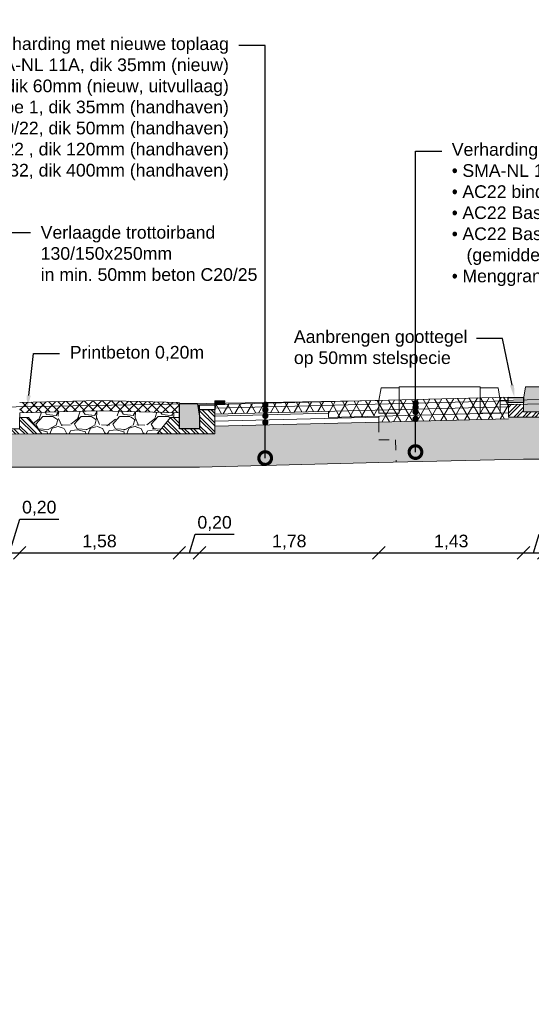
# Model space of a CAD drawing. Header units: metres. Extents: x -34 to 67, y -14 to 16.
# Tile 4 of 13: x 12 to 17, y -1 to 9. Entities that reach past the tile are written whole.
import ezdxf
from ezdxf import colors
from ezdxf.entities.mleader import LeaderData, LeaderLine
from ezdxf.math import Vec2, Vec3

# ---------------------------------------------------------------- set-up
doc = ezdxf.new("R2010")
doc.units = ezdxf.units.M
doc.linetypes.add('DASHED2', pattern=[0.375, 0.25, -0.125])
for name, color, linetype, lineweight in [('N-WE-AL-DETAIL-G', 7, 'Continuous', 13), ('N-WE-VH-VERHARDING_ASFALT-A-200', 7, 'Continuous', 18), ('X-Bestaand', 10, 'Continuous', 0), ('X-XX-AL-AANKLEDING-T25', 7, 'Continuous', 25), ('X-XX-AL-T25', 7, 'Continuous', 25)]:
    doc.layers.add(name, color=color, linetype=linetype, lineweight=lineweight)
doc.layers.add('N-WE-VH-VERHARDING_PRINTBETON-A', color=252, linetype='Continuous')
doc.styles.add('NLCS_ISO', font='arial.ttf')
doc.styles.get("Standard").update_dxf_attribs({"font": 'arial.ttf'})
doc.dimstyles.new('NLCS_1-50', dxfattribs={"dimscale": 0.05, "dimtxt": 2.5, "dimasz": 2.5, "dimexe": 1.25, "dimexo": 0.625, "dimtad": 1, "dimtxsty": 'Standard', "dimblk": 'OBLIQUE', "dimcen": 0, "dimse1": 1, "dimse2": 1, "dimadec": 0, "dimazin": 0, "dimtfac": 1, "dimtmove": 0, "dimatfit": 3, "dimfxl": 1, "dimarcsym": 0})
pattern_1 = [(135, (-16.71000581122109, -10.69827768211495), (-0.04490128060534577, -0.04490128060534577), []), (135, (-16.74175581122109, -10.69827768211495), (-0.04490128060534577, -0.04490128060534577), [])]

# ---------------------------------------------------------------- blocks, each defined once
blk = doc.blocks.new('Trottoirband-18-20x25')
at = {"layer": 'N-WE-AL-DETAIL-G'}
h = blk.add_hatch(color=252, dxfattribs=at)
h.dxf.hatch_style = 1
h.paths.add_polyline_path([(0.2000000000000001, -0.25), (0, -0.25), (0, 0), (0.1799999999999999, -2.775557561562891e-17), (0.2, -0.125)])
at = {"layer": 'N-WE-AL-DETAIL-G', "linetype": 'Continuous'}
h = blk.add_hatch(dxfattribs=at)
h.set_pattern_fill('STEEL', color=252, scale=0.02, angle=90, style=0)
h.set_pattern_definition(pattern_1)
h.paths.add_polyline_path([(-0.1475204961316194, -0.3000000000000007), (-0.218317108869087, -0.3000000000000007), (-0.08669083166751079, -0.1385821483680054), (0.0002026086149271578, -0.1385203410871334), (0, -0.25), (0.2000000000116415, -0.25), (0.2000000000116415, -0.1752674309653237), (0.3500000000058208, -0.1714750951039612), (0.3499999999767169, -0.3000000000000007)])
blk.add_lwpolyline([(0, -0.25), (0, -2.775557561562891e-17), (0.1799999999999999, -2.775557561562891e-17), (0.2, -0.125), (0.2, -0.25)], close=True)
blk.add_lwpolyline([(-0.1475204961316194, -0.3000000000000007), (-0.218317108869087, -0.3000000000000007), (-0.08669083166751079, -0.1385821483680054), (0.0002026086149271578, -0.1385203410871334), (0, -0.25), (0.2000000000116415, -0.25), (0.2000000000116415, -0.1752674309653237), (0.3500000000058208, -0.1714750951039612), (0.3499999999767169, -0.3000000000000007)], close=True, dxfattribs=at)
blk = doc.blocks.new('_DotSmall')
at = {"color": 0, "linetype": 'ByBlock', "const_width": 0.5}
blk.add_lwpolyline([(-0.0625, 0, 1), (0.0625, 0, 1)], format="xyb", close=True, dxfattribs=at)
blk = doc.blocks.new('_Oblique')
at = {"color": 0, "linetype": 'ByBlock', "lineweight": -2}
blk.add_line((-0.5, -0.5), (0.5, 0.5), dxfattribs=at)
blk = doc.blocks.new('*D34')
at = {"layer": 'N-WE-AL-DETAIL-G', "color": 0, "lineweight": -2, "transparency": 16777216}
for p, q in [((11.86668418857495, 3.640420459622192), (11.96710412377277, 3.975153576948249)), ((11.96710412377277, 3.975153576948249), (12.35387083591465, 3.975153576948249)), ((11.76663575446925, 3.640420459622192), (11.96673262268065, 3.640420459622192))]:
    blk.add_line(p, q, dxfattribs=at)
at = {"layer": 'N-WE-AL-DETAIL-G', "color": 0, "lineweight": -2, "transparency": 16777216, "xscale": 0.125, "yscale": 0.125, "zscale": 0.125, "rotation": 180}
blk.add_blockref('_Oblique', (11.76663575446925, 3.640420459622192), dxfattribs=at)
at = {"layer": 'N-WE-AL-DETAIL-G', "color": 0, "lineweight": -2, "transparency": 16777216, "xscale": 0.125, "yscale": 0.125, "zscale": 0.125}
blk.add_blockref('_Oblique', (11.96673262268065, 3.640420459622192), dxfattribs=at)
at = {"layer": 'N-WE-AL-DETAIL-G', "color": 0, "lineweight": 9, "transparency": 16777216, "insert": (12.16048747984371, 4.081522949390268), "char_height": 0.125, "attachment_point": 5}
blk.add_mtext('0,20', dxfattribs=at)
blk = doc.blocks.new('*D35')
at = {"layer": 'N-WE-AL-DETAIL-G', "color": 0, "lineweight": -2, "transparency": 16777216}
blk.add_line((11.96673262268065, 3.640420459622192), (13.5469147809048, 3.640420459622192), dxfattribs=at)
at = {"layer": 'N-WE-AL-DETAIL-G', "color": 0, "lineweight": -2, "transparency": 16777216, "xscale": 0.125, "yscale": 0.125, "zscale": 0.125, "rotation": 180}
blk.add_blockref('_Oblique', (11.96673262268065, 3.640420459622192), dxfattribs=at)
at = {"layer": 'N-WE-AL-DETAIL-G', "color": 0, "lineweight": -2, "transparency": 16777216, "xscale": 0.125, "yscale": 0.125, "zscale": 0.125}
blk.add_blockref('_Oblique', (13.5469147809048, 3.640420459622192), dxfattribs=at)
at = {"layer": 'N-WE-AL-DETAIL-G', "color": 0, "lineweight": 9, "transparency": 16777216, "insert": (12.75682370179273, 3.746789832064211), "char_height": 0.125, "attachment_point": 5}
blk.add_mtext('1,58', dxfattribs=at)
blk = doc.blocks.new('*D36')
at = {"layer": 'N-WE-AL-DETAIL-G', "color": 0, "lineweight": -2, "transparency": 16777216}
for p, q in [((13.64708709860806, 3.640420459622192), (13.70243541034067, 3.824914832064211)), ((13.70243541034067, 3.824914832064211), (14.08920212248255, 3.824914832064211)), ((13.5469147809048, 3.640420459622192), (13.74725941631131, 3.640420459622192))]:
    blk.add_line(p, q, dxfattribs=at)
at = {"layer": 'N-WE-AL-DETAIL-G', "color": 0, "lineweight": -2, "transparency": 16777216, "xscale": 0.125, "yscale": 0.125, "zscale": 0.125, "rotation": 180}
blk.add_blockref('_Oblique', (13.5469147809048, 3.640420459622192), dxfattribs=at)
at = {"layer": 'N-WE-AL-DETAIL-G', "color": 0, "lineweight": -2, "transparency": 16777216, "xscale": 0.125, "yscale": 0.125, "zscale": 0.125}
blk.add_blockref('_Oblique', (13.74725941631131, 3.640420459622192), dxfattribs=at)
at = {"layer": 'N-WE-AL-DETAIL-G', "color": 0, "lineweight": 9, "transparency": 16777216, "insert": (13.89581876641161, 3.93128420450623), "char_height": 0.125, "attachment_point": 5}
blk.add_mtext('0,20', dxfattribs=at)
blk = doc.blocks.new('*D37')
at = {"layer": 'N-WE-AL-DETAIL-G', "color": 0, "lineweight": -2, "transparency": 16777216}
blk.add_line((13.74725941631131, 3.640420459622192), (15.52277358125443, 3.640420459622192), dxfattribs=at)
at = {"layer": 'N-WE-AL-DETAIL-G', "color": 0, "lineweight": -2, "transparency": 16777216, "xscale": 0.125, "yscale": 0.125, "zscale": 0.125, "rotation": 180}
blk.add_blockref('_Oblique', (13.74725941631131, 3.640420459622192), dxfattribs=at)
at = {"layer": 'N-WE-AL-DETAIL-G', "color": 0, "lineweight": -2, "transparency": 16777216, "xscale": 0.125, "yscale": 0.125, "zscale": 0.125}
blk.add_blockref('_Oblique', (15.52277358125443, 3.640420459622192), dxfattribs=at)
at = {"layer": 'N-WE-AL-DETAIL-G', "color": 0, "lineweight": 9, "transparency": 16777216, "insert": (14.63501649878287, 3.746789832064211), "char_height": 0.125, "attachment_point": 5}
blk.add_mtext('1,78', dxfattribs=at)
blk = doc.blocks.new('*D38')
at = {"layer": 'N-WE-AL-DETAIL-G', "color": 0, "lineweight": -2, "transparency": 16777216}
blk.add_line((15.52277358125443, 3.640420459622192), (16.95277358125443, 3.640420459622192), dxfattribs=at)
at = {"layer": 'N-WE-AL-DETAIL-G', "color": 0, "lineweight": -2, "transparency": 16777216, "xscale": 0.125, "yscale": 0.125, "zscale": 0.125, "rotation": 180}
blk.add_blockref('_Oblique', (15.52277358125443, 3.640420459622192), dxfattribs=at)
at = {"layer": 'N-WE-AL-DETAIL-G', "color": 0, "lineweight": -2, "transparency": 16777216, "xscale": 0.125, "yscale": 0.125, "zscale": 0.125}
blk.add_blockref('_Oblique', (16.95277358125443, 3.640420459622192), dxfattribs=at)
at = {"layer": 'N-WE-AL-DETAIL-G', "color": 0, "lineweight": 9, "transparency": 16777216, "insert": (16.23777358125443, 3.746789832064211), "char_height": 0.125, "attachment_point": 5}
blk.add_mtext('1,43', dxfattribs=at)
blk = doc.blocks.new('*D39')
at = {"layer": 'N-WE-AL-DETAIL-G', "color": 0, "lineweight": -2, "transparency": 16777216}
for p, q in [((17.05294589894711, 3.640420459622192), (17.10829421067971, 3.824914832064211)), ((17.10829421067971, 3.824914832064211), (17.49506092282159, 3.824914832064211)), ((16.95277358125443, 3.640420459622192), (17.15311821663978, 3.640420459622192))]:
    blk.add_line(p, q, dxfattribs=at)
at = {"layer": 'N-WE-AL-DETAIL-G', "color": 0, "lineweight": -2, "transparency": 16777216, "xscale": 0.125, "yscale": 0.125, "zscale": 0.125, "rotation": 180}
blk.add_blockref('_Oblique', (16.95277358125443, 3.640420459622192), dxfattribs=at)
at = {"layer": 'N-WE-AL-DETAIL-G', "color": 0, "lineweight": -2, "transparency": 16777216, "xscale": 0.125, "yscale": 0.125, "zscale": 0.125}
blk.add_blockref('_Oblique', (17.15311821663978, 3.640420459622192), dxfattribs=at)
at = {"layer": 'N-WE-AL-DETAIL-G', "color": 0, "lineweight": 9, "transparency": 16777216, "insert": (17.30167756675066, 3.93128420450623), "char_height": 0.125, "attachment_point": 5}
blk.add_mtext('0,20', dxfattribs=at)

msp = doc.modelspace()

# ---------------------------------------------------------------- hatches: boundary and pattern name
at = {"layer": 'N-WE-AL-DETAIL-G', "lineweight": 0}
h = msp.add_hatch(dxfattribs=at)
h.set_pattern_fill('GRAVEL', color=250, scale=0.015)
h.set_pattern_definition([(228.0127875, (15.79709358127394, 4.848241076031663), (-3.048000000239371, -3.428999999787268), [0.051258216, -5.07457254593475]), (184.969741, (15.76280358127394, 4.810141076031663), (4.571999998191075, 0.3810000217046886), [0.08796070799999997, -8.708107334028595]), (132.5104471, (15.67517358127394, 4.802521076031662), (3.810000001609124, -4.190999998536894), [0.062022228, -6.140208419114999]), (267.273689, (15.52658358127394, 4.707271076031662), (0.3810000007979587, 7.619999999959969), [0.08010067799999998, -7.929965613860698]), (292.83365418, (15.52277358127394, 4.627261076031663), (-1.905000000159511, 4.571999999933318), [0.07854505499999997, -7.775971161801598]), (357.2736889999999, (15.55325358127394, 4.554871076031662), (-7.619999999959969, 0.3810000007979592), [0.08010067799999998, -7.929965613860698]), (37.69424047, (15.63326358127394, 4.551061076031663), (-4.952999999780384, -3.810000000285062), [0.105929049, -10.48696729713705]), (72.25532837, (15.71708358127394, 4.615831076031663), (2.667000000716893, 8.381999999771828), [0.100007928, -9.90078849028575]), (121.42956562, (15.74756358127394, 4.711081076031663), (-3.048000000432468, 4.952999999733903), [0.08037195, -7.956831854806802]), (175.2363583, (15.70565358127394, 4.779661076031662), (4.190999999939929, -0.3810000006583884), [0.09175699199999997, -4.496090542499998]), (222.3974378, (15.61421358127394, 4.787281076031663), (-4.571999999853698, -4.191000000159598), [0.118661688, -11.74751587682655]), (138.81407483, (15.90377358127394, 4.703461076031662), (-2.666999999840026, 2.286000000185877), [0.04050068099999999, -4.0095848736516]), (171.4692344, (15.87329358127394, 4.730131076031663), (4.953000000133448, -0.7619999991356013), [0.07705229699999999, -7.628195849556]), (225, (15.79709358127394, 4.741561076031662), (-5.329070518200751e-17, -0.3810000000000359), [0.053881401, -0.4849339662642]), (203.19859051, (15.77042358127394, 4.787281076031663), (1.905000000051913, 0.7619999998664), [0.02901619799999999, -2.872593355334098]), (291.80140949, (15.74375358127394, 4.775851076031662), (-0.3810000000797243, 1.142999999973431), [0.041034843, -2.0107129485]), (30.96375653, (15.75899358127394, 4.737751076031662), (1.143000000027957, 0.7619999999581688), [0.06664794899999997, -2.1549447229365]), (161.56505118, (15.81614358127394, 4.772041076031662), (0.7620000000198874, -0.380999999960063), [0.048193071, -1.1566347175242]), (16.389540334, (15.52277358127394, 4.775851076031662), (3.810000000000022, 1.143000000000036), [0.06751320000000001, -6.68382400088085]), (70.34617594, (15.58754358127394, 4.794901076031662), (-1.524000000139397, -4.190999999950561), [0.056639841, -5.607332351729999]), (293.19859051, (15.81614358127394, 4.848241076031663), (-0.7619999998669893, 1.905000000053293), [0.05803201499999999, -2.843577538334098]), (343.6104596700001, (15.83900358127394, 4.794901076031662), (-3.810000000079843, 1.142999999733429), [0.06751319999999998, -6.683824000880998]), (339.44395478, (15.52277358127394, 4.539631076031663), (-1.904999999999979, 0.7620000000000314), [0.06510527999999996, -3.1901601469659]), (294.7751406, (15.58373358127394, 4.516771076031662), (-1.90500000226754, 4.190999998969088), [0.05455081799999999, -5.400539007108]), (66.80140949, (15.81995358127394, 4.467241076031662), (0.7619999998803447, 1.905000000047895), [0.05803201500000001, -2.843577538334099]), (17.35402464, (15.84281358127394, 4.520581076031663), (-4.952999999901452, -1.524000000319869), [0.06386741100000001, -6.322856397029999]), (69.44395478, (15.63326358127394, 4.467241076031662), (-0.7620000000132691, -1.904999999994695), [0.03255263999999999, -3.2227127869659]), (101.309932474, (15.79709358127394, 4.467241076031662), (-0.38100000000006, 1.524000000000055), [0.01942719, -1.9232992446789]), (165.963756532, (15.79328358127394, 4.486291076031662), (1.142999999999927, -0.3809999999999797), [0.078545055, -1.49235818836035]), (186.00900596, (15.71708358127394, 4.505341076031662), (3.809999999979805, 0.381000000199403), [0.07279004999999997, -7.206204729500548]), (303.69006753, (15.75899358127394, 4.703461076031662), (-0.3810000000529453, 0.7619999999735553), [0.054948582, -1.318766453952]), (353.15722659, (15.78947358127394, 4.657741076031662), (6.477000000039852, -0.761999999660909), [0.095933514, -9.49740135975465]), (60.9453959, (15.88472358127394, 4.646311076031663), (-1.524000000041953, -2.666999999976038), [0.039226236, -3.883408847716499]), (90, (15.90377358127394, 4.680601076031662), (-0.3809999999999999, 0.3809999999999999), [0.02286, -0.35814]), (120.25643716, (15.70946358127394, 4.516771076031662), (1.523999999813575, -2.667000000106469), [0.052930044, -5.240091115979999]), (48.01278749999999, (15.68279358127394, 4.562491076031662), (3.048000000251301, 3.428999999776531), [0.102516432, -5.023314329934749]), (0, (15.75137358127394, 4.638691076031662), (0.3809999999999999, 0.3809999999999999), [0.09906, -0.28194]), (325.3048465, (15.85043358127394, 4.638691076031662), (3.81000000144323, -2.666999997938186), [0.060241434, -5.963897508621]), (254.0546040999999, (15.89996358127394, 4.604401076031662), (-0.3809999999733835, -1.524000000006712), [0.05547436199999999, -2.7182475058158]), (207.64597536, (15.88472358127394, 4.551061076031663), (-7.239000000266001, -3.809999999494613), [0.09032176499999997, -8.941869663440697]), (175.42607874, (15.80471358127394, 4.509151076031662), (-4.952999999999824, 0.3809999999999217), [0.09555441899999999, -9.459876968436])])
h.paths.add_polyline_path([(15.69144569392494, 4.537197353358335), (16.95277358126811, 4.568730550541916), (17.45363516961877, 4.568730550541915), (17.45363516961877, 4.842323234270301), (18.1041521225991, 4.842323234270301), (20.30914933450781, 4.897448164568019), (20.9987558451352, 4.897448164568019), (20.9987558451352, 5.04618954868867), (20.87746644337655, 5.04618954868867), (20.80666983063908, 5.04618954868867), (20.30914933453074, 5.04618954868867), (20.30914933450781, 5.147448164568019), (18.1041521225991, 5.092323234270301), (18.10415212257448, 4.983581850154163), (17.60663162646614, 4.983581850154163), (17.53583501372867, 4.983581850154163), (17.66746129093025, 5.144999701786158), (17.75415212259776, 5.145061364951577), (17.75415212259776, 5.193581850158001), (17.45363516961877, 5.201094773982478), (17.15311821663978, 5.193581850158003), (17.15311821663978, 5.145061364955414), (17.23980904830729, 5.144999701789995), (17.37143532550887, 4.983581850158), (17.3006387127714, 4.983581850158), (16.80311821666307, 4.983581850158), (16.80313557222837, 4.964989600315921), (15.52102467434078, 4.932936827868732), (15.52277358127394, 4.686900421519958), (15.68770311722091, 4.686900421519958)])
at = {"layer": 'N-WE-AL-DETAIL-G'}
h = msp.add_hatch(color=252, dxfattribs=at)
h.dxf.hatch_style = 1
h.paths.add_polyline_path([(13.74725941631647, 4.866369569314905), (13.54725941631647, 4.866369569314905), (13.54725941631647, 5.116369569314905), (13.72725941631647, 5.116369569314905), (13.74725941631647, 4.991369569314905)])
h = msp.add_hatch(color=256, dxfattribs=at)
h.dxf.hatch_style = 1
h.paths.add_polyline_path([(13.94725941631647, 5.108799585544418), (13.89725941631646, 5.108799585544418), (13.89725941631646, 5.143799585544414), (13.99725941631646, 5.143799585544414), (13.99725941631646, 5.108799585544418)])
at = {"layer": 'N-WE-AL-DETAIL-G', "linetype": 'Continuous'}
h = msp.add_hatch(dxfattribs=at)
h.set_pattern_fill('STEEL', color=252, scale=0.02, angle=90, style=0)
h.set_pattern_definition(pattern_1)
h.paths.add_polyline_path([(12.11415625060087, 4.81636956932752), (12.18495286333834, 4.81636956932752), (12.05332658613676, 4.977787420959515), (11.96643314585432, 4.977849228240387), (11.96663575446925, 4.866369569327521), (11.76663575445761, 4.866369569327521), (11.77017158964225, 5.045348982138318), (11.62017158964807, 5.045348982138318), (11.62017158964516, 4.814931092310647)])
at = {"layer": 'N-WE-AL-DETAIL-G', "lineweight": 0}
h = msp.add_hatch(dxfattribs=at)
h.set_pattern_fill('GRAVEL', color=250, scale=0.015)
h.set_pattern_definition([(228.0127875, (12.23857392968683, 5.197315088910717), (-3.048000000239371, -3.428999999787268), [0.051258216, -5.07457254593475]), (184.969741, (12.20428392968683, 5.159215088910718), (4.571999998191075, 0.3810000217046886), [0.08796070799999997, -8.708107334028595]), (132.5104471, (12.11665392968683, 5.151595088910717), (3.810000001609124, -4.190999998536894), [0.062022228, -6.140208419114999]), (267.273689, (11.96806392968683, 5.056345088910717), (0.3810000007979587, 7.619999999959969), [0.08010067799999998, -7.929965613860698]), (292.83365418, (11.96425392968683, 4.976335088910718), (-1.905000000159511, 4.571999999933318), [0.07854505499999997, -7.775971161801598]), (357.2736889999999, (11.99473392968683, 4.903945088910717), (-7.619999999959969, 0.3810000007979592), [0.08010067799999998, -7.929965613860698]), (37.69424047, (12.07474392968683, 4.900135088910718), (-4.952999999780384, -3.810000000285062), [0.105929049, -10.48696729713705]), (72.25532837, (12.15856392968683, 4.964905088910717), (2.667000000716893, 8.381999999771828), [0.100007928, -9.90078849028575]), (121.42956562, (12.18904392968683, 5.060155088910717), (-3.048000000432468, 4.952999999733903), [0.08037195, -7.956831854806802]), (175.2363583, (12.14713392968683, 5.128735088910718), (4.190999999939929, -0.3810000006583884), [0.09175699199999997, -4.496090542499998]), (222.3974378, (12.05569392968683, 5.136355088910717), (-4.571999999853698, -4.191000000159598), [0.118661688, -11.74751587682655]), (138.81407483, (12.34525392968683, 5.052535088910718), (-2.666999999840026, 2.286000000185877), [0.04050068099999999, -4.0095848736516]), (171.4692344, (12.31477392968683, 5.079205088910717), (4.953000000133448, -0.7619999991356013), [0.07705229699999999, -7.628195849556]), (225, (12.23857392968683, 5.090635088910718), (-5.329070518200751e-17, -0.3810000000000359), [0.053881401, -0.4849339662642]), (203.19859051, (12.21190392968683, 5.136355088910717), (1.905000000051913, 0.7619999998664), [0.02901619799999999, -2.872593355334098]), (291.80140949, (12.18523392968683, 5.124925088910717), (-0.3810000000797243, 1.142999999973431), [0.041034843, -2.0107129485]), (30.96375653, (12.20047392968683, 5.086825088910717), (1.143000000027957, 0.7619999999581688), [0.06664794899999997, -2.1549447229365]), (161.56505118, (12.25762392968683, 5.121115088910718), (0.7620000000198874, -0.380999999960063), [0.048193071, -1.1566347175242]), (16.389540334, (11.96425392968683, 5.124925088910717), (3.810000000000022, 1.143000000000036), [0.06751320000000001, -6.68382400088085]), (70.34617594, (12.02902392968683, 5.143975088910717), (-1.524000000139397, -4.190999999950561), [0.056639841, -5.607332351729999]), (293.19859051, (12.25762392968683, 5.197315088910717), (-0.7619999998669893, 1.905000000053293), [0.05803201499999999, -2.843577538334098]), (343.6104596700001, (12.28048392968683, 5.143975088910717), (-3.810000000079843, 1.142999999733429), [0.06751319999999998, -6.683824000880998]), (339.44395478, (11.96425392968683, 4.888705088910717), (-1.904999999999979, 0.7620000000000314), [0.06510527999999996, -3.1901601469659]), (294.7751406, (12.02521392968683, 4.865845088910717), (-1.90500000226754, 4.190999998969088), [0.05455081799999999, -5.400539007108]), (66.80140949, (12.26143392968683, 4.816315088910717), (0.7619999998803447, 1.905000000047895), [0.05803201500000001, -2.843577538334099]), (17.35402464, (12.28429392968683, 4.869655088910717), (-4.952999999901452, -1.524000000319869), [0.06386741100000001, -6.322856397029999]), (69.44395478, (12.07474392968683, 4.816315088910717), (-0.7620000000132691, -1.904999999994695), [0.03255263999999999, -3.2227127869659]), (101.309932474, (12.23857392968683, 4.816315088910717), (-0.38100000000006, 1.524000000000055), [0.01942719, -1.9232992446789]), (165.963756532, (12.23476392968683, 4.835365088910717), (1.142999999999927, -0.3809999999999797), [0.078545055, -1.49235818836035]), (186.00900596, (12.15856392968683, 4.854415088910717), (3.809999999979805, 0.381000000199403), [0.07279004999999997, -7.206204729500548]), (303.69006753, (12.20047392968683, 5.052535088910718), (-0.3810000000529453, 0.7619999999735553), [0.054948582, -1.318766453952]), (353.15722659, (12.23095392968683, 5.006815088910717), (6.477000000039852, -0.761999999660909), [0.095933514, -9.49740135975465]), (60.9453959, (12.32620392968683, 4.995385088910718), (-1.524000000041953, -2.666999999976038), [0.039226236, -3.883408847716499]), (90, (12.34525392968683, 5.029675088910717), (-0.3809999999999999, 0.3809999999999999), [0.02286, -0.35814]), (120.25643716, (12.15094392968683, 4.865845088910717), (1.523999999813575, -2.667000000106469), [0.052930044, -5.240091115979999]), (48.01278749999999, (12.12427392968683, 4.911565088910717), (3.048000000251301, 3.428999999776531), [0.102516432, -5.023314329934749]), (0, (12.19285392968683, 4.987765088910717), (0.3809999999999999, 0.3809999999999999), [0.09906, -0.28194]), (325.3048465, (12.29191392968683, 4.987765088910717), (3.81000000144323, -2.666999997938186), [0.060241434, -5.963897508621]), (254.0546040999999, (12.34144392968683, 4.953475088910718), (-0.3809999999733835, -1.524000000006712), [0.05547436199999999, -2.7182475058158]), (207.64597536, (12.32620392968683, 4.900135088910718), (-7.239000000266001, -3.809999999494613), [0.09032176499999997, -8.941869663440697]), (175.42607874, (12.24619392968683, 4.858225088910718), (-4.952999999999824, 0.3809999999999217), [0.09555441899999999, -9.459876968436])])
h.paths.add_polyline_path([(12.18277364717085, 4.816315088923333), (12.05114736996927, 4.977732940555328), (11.96425392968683, 4.9777947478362), (11.96663575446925, 5.026367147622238), (12.75694758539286, 5.046124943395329), (13.54290098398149, 5.026367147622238), (13.54508020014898, 4.977794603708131), (13.45838936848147, 4.977732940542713), (13.3267630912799, 4.816315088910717)])
at = {"layer": 'N-WE-AL-DETAIL-G', "linetype": 'Continuous'}
h = msp.add_hatch(dxfattribs=at)
h.set_pattern_fill('STEEL', color=252, scale=0.02, angle=90, style=0)
h.set_pattern_definition([(135, (-3.162746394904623, -5.581908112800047), (-0.04490128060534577, -0.04490128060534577), []), (135, (-3.194496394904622, -5.581908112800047), (-0.04490128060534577, -0.04490128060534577), [])])
h.paths.add_polyline_path([(13.39973892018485, 4.816369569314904), (13.32894230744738, 4.816369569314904), (13.46056858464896, 4.9777874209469), (13.5474620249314, 4.977849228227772), (13.54725941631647, 4.866369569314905), (13.74725941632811, 4.866369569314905), (13.74725941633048, 5.053592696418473), (13.89725941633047, 5.053592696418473), (13.89725941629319, 4.816369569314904)])
at = {"layer": 'N-WE-AL-DETAIL-G'}
h = msp.add_hatch(dxfattribs=at)
h.set_pattern_fill('GRAVEL', color=252, scale=0.015)
h.set_pattern_definition([(228.0127875, (-0.3692958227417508, -9.157726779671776), (-3.048000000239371, -3.428999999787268), [0.051258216, -5.07457254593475]), (184.969741, (-0.4035858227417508, -9.195826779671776), (4.571999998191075, 0.3810000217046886), [0.08796070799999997, -8.708107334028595]), (132.5104471, (-0.4912158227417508, -9.203446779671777), (3.810000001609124, -4.190999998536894), [0.062022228, -6.140208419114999]), (267.273689, (-0.6398058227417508, -9.298696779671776), (0.3810000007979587, 7.619999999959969), [0.08010067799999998, -7.929965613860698]), (292.83365418, (-0.6436158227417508, -9.378706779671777), (-1.905000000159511, 4.571999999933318), [0.07854505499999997, -7.775971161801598]), (357.2736889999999, (-0.6131358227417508, -9.451096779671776), (-7.619999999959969, 0.3810000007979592), [0.08010067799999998, -7.929965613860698]), (37.69424047, (-0.5331258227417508, -9.454906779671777), (-4.952999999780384, -3.810000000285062), [0.105929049, -10.48696729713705]), (72.25532837, (-0.4493058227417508, -9.390136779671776), (2.667000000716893, 8.381999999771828), [0.100007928, -9.90078849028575]), (121.42956562, (-0.4188258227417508, -9.294886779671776), (-3.048000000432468, 4.952999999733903), [0.08037195, -7.956831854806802]), (175.2363583, (-0.4607358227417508, -9.226306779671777), (4.190999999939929, -0.3810000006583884), [0.09175699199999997, -4.496090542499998]), (222.3974378, (-0.5521758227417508, -9.218686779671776), (-4.571999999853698, -4.191000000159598), [0.118661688, -11.74751587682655]), (138.81407483, (-0.2626158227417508, -9.302506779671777), (-2.666999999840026, 2.286000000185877), [0.04050068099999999, -4.0095848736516]), (171.4692344, (-0.2930958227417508, -9.275836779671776), (4.953000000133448, -0.7619999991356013), [0.07705229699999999, -7.628195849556]), (225, (-0.3692958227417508, -9.264406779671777), (-5.329070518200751e-17, -0.3810000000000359), [0.053881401, -0.4849339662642]), (203.19859051, (-0.3959658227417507, -9.218686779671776), (1.905000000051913, 0.7619999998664), [0.02901619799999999, -2.872593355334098]), (291.80140949, (-0.4226358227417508, -9.230116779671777), (-0.3810000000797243, 1.142999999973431), [0.041034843, -2.0107129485]), (30.96375653, (-0.4073958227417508, -9.268216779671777), (1.143000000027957, 0.7619999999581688), [0.06664794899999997, -2.1549447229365]), (161.56505118, (-0.3502458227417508, -9.233926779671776), (0.7620000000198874, -0.380999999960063), [0.048193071, -1.1566347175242]), (16.389540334, (-0.6436158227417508, -9.230116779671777), (3.810000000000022, 1.143000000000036), [0.06751320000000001, -6.68382400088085]), (70.34617594, (-0.5788458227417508, -9.211066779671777), (-1.524000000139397, -4.190999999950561), [0.056639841, -5.607332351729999]), (293.19859051, (-0.3502458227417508, -9.157726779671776), (-0.7619999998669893, 1.905000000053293), [0.05803201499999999, -2.843577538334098]), (343.6104596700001, (-0.3273858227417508, -9.211066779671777), (-3.810000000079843, 1.142999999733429), [0.06751319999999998, -6.683824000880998]), (339.44395478, (-0.6436158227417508, -9.466336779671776), (-1.904999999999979, 0.7620000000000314), [0.06510527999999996, -3.1901601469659]), (294.7751406, (-0.5826558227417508, -9.489196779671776), (-1.90500000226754, 4.190999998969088), [0.05455081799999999, -5.400539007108]), (66.80140949, (-0.3464358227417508, -9.538726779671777), (0.7619999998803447, 1.905000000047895), [0.05803201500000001, -2.843577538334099]), (17.35402464, (-0.3235758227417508, -9.485386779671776), (-4.952999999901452, -1.524000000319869), [0.06386741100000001, -6.322856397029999]), (69.44395478, (-0.5331258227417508, -9.538726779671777), (-0.7620000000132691, -1.904999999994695), [0.03255263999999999, -3.2227127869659]), (101.309932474, (-0.3692958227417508, -9.538726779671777), (-0.38100000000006, 1.524000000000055), [0.01942719, -1.9232992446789]), (165.963756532, (-0.3731058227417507, -9.519676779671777), (1.142999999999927, -0.3809999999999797), [0.078545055, -1.49235818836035]), (186.00900596, (-0.4493058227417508, -9.500626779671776), (3.809999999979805, 0.381000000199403), [0.07279004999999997, -7.206204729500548]), (303.69006753, (-0.4073958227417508, -9.302506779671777), (-0.3810000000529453, 0.7619999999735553), [0.054948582, -1.318766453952]), (353.15722659, (-0.3769158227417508, -9.348226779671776), (6.477000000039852, -0.761999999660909), [0.095933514, -9.49740135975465]), (60.9453959, (-0.2816658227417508, -9.359656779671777), (-1.524000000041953, -2.666999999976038), [0.039226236, -3.883408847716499]), (90, (-0.2626158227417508, -9.325366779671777), (-0.3809999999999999, 0.3809999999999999), [0.02286, -0.35814]), (120.25643716, (-0.4569258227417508, -9.489196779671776), (1.523999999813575, -2.667000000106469), [0.052930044, -5.240091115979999]), (48.01278749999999, (-0.4835958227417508, -9.443476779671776), (3.048000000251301, 3.428999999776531), [0.102516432, -5.023314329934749]), (0, (-0.4150158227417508, -9.367276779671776), (0.3809999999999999, 0.3809999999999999), [0.09906, -0.28194]), (325.3048465, (-0.3159558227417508, -9.367276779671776), (3.81000000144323, -2.666999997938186), [0.060241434, -5.963897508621]), (254.0546040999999, (-0.2664258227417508, -9.401566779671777), (-0.3809999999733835, -1.524000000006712), [0.05547436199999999, -2.7182475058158]), (207.64597536, (-0.2816658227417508, -9.454906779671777), (-7.239000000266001, -3.809999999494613), [0.09032176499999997, -8.941869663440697]), (175.42607874, (-0.3616758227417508, -9.496816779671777), (-4.952999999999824, 0.3809999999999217), [0.09555441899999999, -9.459876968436])])
h.paths.add_polyline_path([(13.74725941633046, 4.488592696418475), (15.69186814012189, 4.53720791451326), (15.68770311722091, 4.756900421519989), (15.52277358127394, 4.756900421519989), (15.52102467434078, 4.932936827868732), (13.89725941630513, 4.892342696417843), (13.89725941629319, 4.816369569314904), (13.32894230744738, 4.816369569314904), (11.62017158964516, 4.814931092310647), (11.62017158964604, 4.88493109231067), (8.900654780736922, 4.81694317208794), (8.9024036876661, 4.644155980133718), (8.780940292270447, 4.644155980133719), (8.785350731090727, 4.414060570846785), (11.76663575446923, 4.48859269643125)])
at = {"layer": 'N-WE-VH-VERHARDING_ASFALT-A-200'}
h = msp.add_hatch(dxfattribs=at)
h.set_pattern_fill('AVH-ASFALT', color=256, scale=0.1, pattern_type=2)
h.set_pattern_definition([(59.99999999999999, (0, 0), (-0.08660254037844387, 0.05000000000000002), []), (120, (0, 0), (-0.08660254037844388, -0.04999999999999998), [])])
h.paths.add_polyline_path([(13.89725941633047, 5.107342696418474), (13.89725941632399, 5.012342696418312), (15.02277358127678, 5.040480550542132), (15.02277358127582, 4.980480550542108), (15.52277358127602, 4.992980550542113), (15.52277358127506, 4.932980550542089), (16.80313557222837, 4.964989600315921), (16.80313557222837, 5.17998960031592)])
at = {"layer": 'N-WE-VH-VERHARDING_PRINTBETON-A', "lineweight": 9}
h = msp.add_hatch(dxfattribs=at)
h.set_pattern_fill('ANSI37', color=256, scale=0.02)
h.set_pattern_definition([(45, (-0.6436158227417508, -9.625949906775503), (-0.04490128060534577, 0.04490128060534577), []), (135, (-0.6436158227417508, -9.625949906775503), (-0.04490128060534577, -0.04490128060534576), [])])
h.paths.add_polyline_path([(13.54691478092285, 5.126375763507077), (12.75694758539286, 5.146124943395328), (11.96673262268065, 5.126369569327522), (11.96673262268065, 5.026369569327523), (12.75694758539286, 5.046124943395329), (13.54691478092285, 5.026375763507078)])

# ---------------------------------------------------------------- linework, layer by layer
msp.add_lwpolyline([(13.54725941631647, 4.866369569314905), (13.54725941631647, 5.116369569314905), (13.72725941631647, 5.116369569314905), (13.74725941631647, 4.991369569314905), (13.74725941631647, 4.866369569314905)], close=True)
at = {"layer": 'N-WE-AL-DETAIL-G'}
for points in [[(16.80313557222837, 5.17998960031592), (13.89725941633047, 5.107342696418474)], [(11.96673262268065, 5.126369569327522), (12.75694758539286, 5.146124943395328), (13.54691478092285, 5.126375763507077)], [(16.80313557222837, 5.144989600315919), (13.89725941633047, 5.072342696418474)], [(16.80313557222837, 5.08498960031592), (13.89725941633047, 5.012342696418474)], [(11.96673262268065, 5.026369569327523), (12.75694758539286, 5.046124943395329), (13.54691478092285, 5.026375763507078)], [(16.80313557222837, 5.02498960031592), (15.02277358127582, 4.980480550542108), (15.02277358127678, 5.040480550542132)], [(16.80313557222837, 4.964989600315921), (15.52277358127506, 4.932980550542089), (15.52277358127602, 4.992980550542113)]]:
    msp.add_lwpolyline(points, dxfattribs=at)
msp.add_lwpolyline([(13.94725941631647, 5.108799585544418), (13.89725941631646, 5.108799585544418), (13.89725941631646, 5.143799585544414), (13.99725941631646, 5.143799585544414), (13.99725941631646, 5.108799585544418)], close=True, dxfattribs=at)
at = {"layer": 'N-WE-AL-DETAIL-G', "const_width": 0.03125}
for points in [[(14.3825101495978, 5.105137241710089, 1), (14.4137601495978, 5.105137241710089, 1)], [(14.3825101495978, 5.054725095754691, 1), (14.4137601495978, 5.054725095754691, 1)], [(15.86961681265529, 5.120767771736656, 1), (15.90086681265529, 5.120767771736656, 1)], [(15.86961681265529, 5.081236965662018, 1), (15.90086681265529, 5.081236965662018, 1)], [(15.86961681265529, 5.033527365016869, 1), (15.90086681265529, 5.033527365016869, 1)], [(14.3825101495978, 4.995192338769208, 1), (14.4137601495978, 4.995192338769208, 1)], [(15.86961681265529, 4.965370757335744, 1), (15.90086681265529, 4.965370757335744, 1)], [(14.3825101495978, 4.930528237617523, 1), (14.4137601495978, 4.930528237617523, 1)]]:
    msp.add_lwpolyline(points, format="xyb", close=True, dxfattribs=at)
at = {"layer": 'N-WE-AL-DETAIL-G', "linetype": 'Continuous'}
for points in [[(12.11415625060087, 4.81636956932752), (12.18495286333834, 4.81636956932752), (12.05332658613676, 4.977787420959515), (11.96643314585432, 4.977849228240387), (11.96663575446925, 4.866369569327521), (11.76663575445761, 4.866369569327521), (11.77017158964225, 5.045348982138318), (11.62017158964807, 5.045348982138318), (11.62017158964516, 4.814931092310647)], [(13.39973892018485, 4.816369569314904), (13.32894230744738, 4.816369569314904), (13.46056858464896, 4.9777874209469), (13.5474620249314, 4.977849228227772), (13.54725941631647, 4.866369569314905), (13.74725941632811, 4.866369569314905), (13.74725941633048, 5.053592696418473), (13.89725941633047, 5.053592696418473), (13.89725941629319, 4.816369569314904)]]:
    msp.add_lwpolyline(points, close=True, dxfattribs=at)
at = {"layer": 'N-WE-AL-DETAIL-G', "color": 252}
for points in [[(15.02277358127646, 5.020480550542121), (13.89725941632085, 4.992342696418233)], [(15.52277358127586, 4.982980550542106), (13.89725941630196, 4.942342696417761)], [(13.89725941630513, 4.892342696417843), (15.52102467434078, 4.932936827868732)], [(13.32894230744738, 4.816369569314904), (12.18495286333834, 4.81636956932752)], [(17.45363516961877, 4.568730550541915), (16.95277358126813, 4.568730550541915), (15.52277358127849, 4.532980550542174), (13.74725941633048, 4.488592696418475), (11.76663575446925, 4.488592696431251), (8.90240368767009, 4.416986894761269), (8.552403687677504, 4.408236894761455), (8.111639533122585, 4.408236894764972)]]:
    msp.add_lwpolyline(points, dxfattribs=at)
at = {"layer": 'N-WE-VH-VERHARDING_ASFALT-A-200', "linetype": 'DASHED2', "ltscale": 0.2}
msp.add_lwpolyline([(15.52277358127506, 4.932980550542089), (15.52277358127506, 4.756900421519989), (15.68770311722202, 4.756900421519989), (15.69319460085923, 4.537241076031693)], dxfattribs=at)
at = {"layer": 'X-Bestaand'}
for points in [[(15.72277358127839, 5.272980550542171), (15.54277358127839, 5.272980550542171), (15.52277358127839, 5.147980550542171), (15.52277358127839, 5.022980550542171), (15.72277358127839, 5.022980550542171)], [(16.5227735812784, 5.272980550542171), (16.5227735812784, 5.022980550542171), (16.72277358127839, 5.022980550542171), (16.72277358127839, 5.147980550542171), (16.7027735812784, 5.272980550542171)]]:
    msp.add_lwpolyline(points, close=True, dxfattribs=at)
for points in [[(16.52277358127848, 5.282980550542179), (15.72231132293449, 5.282980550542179)], [(15.72231132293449, 5.282980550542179), (15.72277358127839, 5.272980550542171)], [(16.52277358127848, 5.282980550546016), (16.5227735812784, 5.272980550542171)], [(16.72277358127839, 5.147980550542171), (19.12277358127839, 5.207980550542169)], [(16.7238982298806, 5.102994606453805), (19.1238982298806, 5.162994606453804)], [(8.90240368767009, 5.031986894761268), (15.52277358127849, 5.147980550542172)]]:
    msp.add_lwpolyline(points, dxfattribs=at)
at = {"layer": 'X-XX-AL-T25'}
for points in [[(16.80277358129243, 5.175889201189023), (16.95277358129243, 5.175889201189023), (16.95277358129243, 5.125889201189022), (16.80277358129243, 5.125889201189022)], [(13.74725941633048, 5.103592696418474), (13.89725941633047, 5.103592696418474), (13.89725941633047, 5.053592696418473), (13.74725941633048, 5.053592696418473)]]:
    msp.add_lwpolyline(points, close=True, dxfattribs=at)

# ---------------------------------------------------------------- block references
at = {"layer": 'N-WE-AL-DETAIL-G', "xscale": -1}
msp.add_blockref('Trottoirband-18-20x25', (17.15311821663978, 5.283581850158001), dxfattribs=at)

# ---------------------------------------------------------------- dimensions: what is measured, and where the dimension line sits
at = {"layer": 'N-WE-AL-DETAIL-G', "lineweight": 9}
for base, p1, p2, picture, middle in [((11.96673262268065, 3.640420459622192), (11.76663575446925, 3.640420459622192), (11.96673262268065, 3.640420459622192), '*D34', (11.99835412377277, 4.081522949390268)), ((13.74725941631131, 3.640420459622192), (13.5469147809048, 3.640420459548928), (13.74725941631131, 3.640420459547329), '*D36', (13.73368541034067, 3.93128420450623)), ((17.15311821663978, 3.640420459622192), (16.95277358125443, 3.640420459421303), (17.15311821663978, 3.640420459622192), '*D39', (17.13954421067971, 3.93128420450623)), ((13.5469147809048, 3.640420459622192), (11.96673262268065, 3.640420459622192), (13.5469147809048, 3.640420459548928), '*D35', (12.75682370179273, 3.746789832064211)), ((15.52277358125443, 3.640420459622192), (13.74725941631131, 3.640420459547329), (15.52277358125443, 3.640420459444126), '*D37', (14.63501649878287, 3.746789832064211)), ((16.95277358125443, 3.640420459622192), (15.52277358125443, 3.640420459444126), (16.95277358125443, 3.640420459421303), '*D38', (16.23777358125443, 3.746789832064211))]:
    dim = msp.add_linear_dim(base=base, p1=p1, p2=p2, dimstyle='NLCS_1-50', override={"dimzin": 0, "dimtmove": 1}, dxfattribs=at)
    dim.commit()
    dim.dimension.update_dxf_attribs({"geometry": picture, "text_midpoint": middle})

# ---------------------------------------------------------------- leaders
at = {"layer": 'X-XX-AL-AANKLEDING-T25'}
ml = msp.add_multileader_mtext('Standard', dxfattribs=at)
ml.set_content('Bestaande verharding met nieuwe toplaag\\P\\pxi-3,l3,t3;{\\fSymbol|b0|i0|c2|p18;·^I}SMA-NL 11A, dik 35mm (nieuw)\\P{\\fSymbol|b0|i0|c2|p18;·^I}AC22 bind TL-B, dik 60mm (nieuw, uitvullaag)\\P{\\fSymbol|b0|i0|c2|p18;\\C252;·^I}{\\C252;SMA 0/11 type 1, dik 35mm (handhaven)\\P{\\fSymbol|b0|i0|c2|p18;·^I}OAB 0/22, dik 50mm (handhaven)\\P{\\fSymbol|b0|i0|c2|p18;·^I}Steenslagasfaltbeton 0/22 , dik 120mm (handhaven)\\P{\\fSymbol|b0|i0|c2|p18;·^I}Menggranulaat 0/32, dik 400mm (handhaven)}', color=256, style='NLCS_ISO')
ml.set_leader_properties()
ml.set_arrow_properties(name='DOTSMALL')
ml.build(insert=Vec2(0, 0))
ml.multileader.update_dxf_attribs({"arrow_head_size": 0.25})
ctx = ml.context
ctx.base_point, ctx.char_height, ctx.arrow_head_size, ctx.landing_gap_size, ctx.plane_origin = Vec3(11.7676056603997, 15.49127971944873), 0.125, 0.25, 0.1, Vec3(12.5345818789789, 13.53293825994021)
notes = []
notes.append((ctx, [(1, (1, 1, 0), (11.50829862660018, 15.49127971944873), (1, 0), 0.2593070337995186, [(0, [(11.50829862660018, 11.65468936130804)], 0, [])])]))
ctx.mtext.insert, ctx.mtext.flow_direction = Vec3(11.8676056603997, 15.57215454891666), 5
ml = msp.add_multileader_mtext('Standard', dxfattribs=at)
ml.set_content('Verharding uitbreiden:\\P{\\fSymbol|b0|i0|c2|p18;· }SMA-NL 11A, dik 35mm\\P{\\fSymbol|b0|i0|c2|p18;· }AC22 bind TL-B, dik 60mm\\P{\\fSymbol|b0|i0|c2|p18;· }AC22 Base OL-B, dik 60mm\\P{\\fSymbol|b0|i0|c2|p18;· }AC22 Base OL-B, dik 60mm\\P   (gemiddeld 60mm, uitvullaag)\\P{\\fSymbol|b0|i0|c2|p18;· }Menggranulaat 0/32, dik 400mm', color=256, style='NLCS_ISO')
ml.set_leader_properties()
ml.set_arrow_properties(name='DOTSMALL')
ml.build(insert=Vec2(0, 0))
ml.multileader.update_dxf_attribs({"arrow_head_size": 0.25})
ctx = ml.context
ctx.base_point, ctx.char_height, ctx.arrow_head_size, ctx.landing_gap_size, ctx.plane_origin = Vec3(12.21213422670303, 13.80259987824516), 0.125, 0.25, 0.1, Vec3(14.25982194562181, 13.53293825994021)
ctx.text_align_type = 2
notes.append((ctx, [(1, (1, 1, 0), (15.28610519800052, 13.80259987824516), (-1, 0), 0.2593070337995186, [(0, [(15.28610519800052, 11.714149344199)], 0, [])])]))
ctx.mtext.insert, ctx.mtext.alignment, ctx.mtext.flow_direction = Vec3(14.926798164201, 13.8834747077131), 3, 5
ml = msp.add_multileader_mtext('Standard', dxfattribs=at)
ml.set_content('Bestaande verharding met nieuwe toplaag\\P\\pxi-3,l3,t3;{\\fSymbol|b0|i0|c2|p18;·^I}SMA-NL 11A, dik 35mm (nieuw)\\P{\\fSymbol|b0|i0|c2|p18;·^I}AC22 bind TL-B, dik 60mm (nieuw, uitvullaag)\\P{\\fSymbol|b0|i0|c2|p18;\\C252;·^I}{\\C252;SMA 0/11 type 1, dik 35mm (handhaven)\\P{\\fSymbol|b0|i0|c2|p18;·^I}OAB 0/22, dik 50mm (handhaven)\\P{\\fSymbol|b0|i0|c2|p18;·^I}Steenslagasfaltbeton 0/22 , dik 120mm (handhaven)\\P{\\fSymbol|b0|i0|c2|p18;·^I}Menggranulaat 0/32, dik 400mm (handhaven)}', color=256, style='NLCS_ISO')
ml.set_leader_properties()
ml.set_arrow_properties(name='DOTSMALL')
ml.build(insert=Vec2(0, 0))
ml.multileader.update_dxf_attribs({"arrow_head_size": 0.25})
ctx = ml.context
ctx.base_point, ctx.char_height, ctx.arrow_head_size, ctx.landing_gap_size, ctx.plane_origin = Vec3(9.528325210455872, 8.655525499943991), 0.125, 0.25, 0.1, Vec3(13.37028487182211, 6.455852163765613)
ctx.text_align_type = 2
notes.append((ctx, [(1, (1, 1, 0), (14.39656812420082, 8.655525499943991), (-1, 0), 0.2593070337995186, [(0, [(14.39656812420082, 4.577603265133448)], 0, [])])]))
ctx.mtext.insert, ctx.mtext.alignment, ctx.mtext.flow_direction = Vec3(14.0372610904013, 8.73640032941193), 3, 5
ml = msp.add_multileader_mtext('Standard', dxfattribs=at)
ml.set_content('Verharding uitbreiden:\\P{\\fSymbol|b0|i0|c2|p18;· }SMA-NL 11A, dik 35mm\\P{\\fSymbol|b0|i0|c2|p18;· }AC22 bind TL-B, dik 60mm\\P{\\fSymbol|b0|i0|c2|p18;· }AC22 Base OL-B, dik 60mm\\P{\\fSymbol|b0|i0|c2|p18;· }AC22 Base OL-B, dik 60mm\\P   (gemiddeld 60mm, uitvullaag)\\P{\\fSymbol|b0|i0|c2|p18;· }Menggranulaat 0/32, dik 400mm', color=256, style='NLCS_ISO')
ml.set_leader_properties()
ml.set_arrow_properties(name='DOTSMALL')
ml.build(insert=Vec2(0, 0))
ml.multileader.update_dxf_attribs({"arrow_head_size": 0.25})
ctx = ml.context
ctx.base_point, ctx.char_height, ctx.arrow_head_size, ctx.landing_gap_size, ctx.plane_origin = Vec3(16.14332413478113, 7.610219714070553), 0.125, 0.25, 0.1, Vec3(16.91030035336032, 6.515668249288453)
notes.append((ctx, [(1, (1, 1, 0), (15.88401710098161, 7.610219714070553), (1, 0), 0.2593070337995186, [(0, [(15.88401710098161, 4.637419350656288)], 0, [])])]))
ctx.mtext.insert, ctx.mtext.flow_direction = Vec3(16.24332413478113, 7.691094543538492), 5
ml = msp.add_multileader_mtext('Standard', dxfattribs=at)
ml.set_content('Verlaagde trottoirband \\P130/150x250mm\\Pin min. 50mm beton C20/25', color=256, style='NLCS_ISO')
ml.set_leader_properties()
ml.build(insert=Vec2(0, 0))
ml.multileader.update_dxf_attribs({"arrow_head_size": 0.125})
ctx = ml.context
ctx.base_point, ctx.char_height, ctx.arrow_head_size, ctx.landing_gap_size, ctx.plane_origin = Vec3(12.07478428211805, 6.807914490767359), 0.125, 0.125, 0.1, Vec3(14.2409317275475, 6.037450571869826)
notes.append((ctx, [(0, (1, 1, 0), (11.81547724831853, 6.807914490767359), (1, 0), 0.2593070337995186, [(0, [(11.81547724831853, 5.116369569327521)], 0, [])])]))
ctx.mtext.insert, ctx.mtext.flow_direction = Vec3(12.17478428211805, 6.87148031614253), 5
ml = msp.add_multileader_mtext('Standard', dxfattribs=at)
ml.set_content('Aanbrengen goottegel\\Pop 50mm stelspecie', color=256, style='NLCS_ISO')
ml.set_leader_properties()
ml.build(insert=Vec2(0, 0))
ml.multileader.update_dxf_attribs({"dogleg_length": 0.2593070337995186, "arrow_head_size": 0.125})
ctx = ml.context
ctx.base_point, ctx.char_height, ctx.arrow_head_size, ctx.landing_gap_size, ctx.plane_origin = Vec3(14.58079010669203, 5.761330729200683), 0.125, 0.125, 0.1, Vec3(15.07740724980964, 3.847367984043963)
notes.append((ctx, [(0, (1, 1, 0), (16.74644093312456, 5.761330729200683), (-1, 0), 0.2593070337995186, [(0, [(16.8639632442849, 5.175889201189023)], 0, [])])]))
ctx.mtext.insert, ctx.mtext.flow_direction = Vec3(14.68079010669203, 5.841182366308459), 5
ml = msp.add_multileader_mtext('Standard', dxfattribs=at)
ml.set_content('Printbeton 0,20m', color=256, style='NLCS_ISO')
ml.set_leader_properties()
ml.build(insert=Vec2(0, 0))
ml.multileader.update_dxf_attribs({"arrow_head_size": 0.125})
ctx = ml.context
ctx.base_point, ctx.char_height, ctx.arrow_head_size, ctx.landing_gap_size, ctx.plane_origin = Vec3(12.3622888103, 5.611457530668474), 0.125, 0.125, 0.1, Vec3(13.84826676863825, 3.404819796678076)
notes.append((ctx, [(0, (1, 1, 0), (12.10298177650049, 5.611457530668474), (1, 0), 0.2593070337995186, [(0, [(12.04163292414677, 5.072296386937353)], 0, [])])]))
ctx.mtext.insert, ctx.mtext.flow_direction = Vec3(12.4622888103, 5.686321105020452), 5
for ctx, leaders in notes:
    for number, flags, end, landing, length, lines in leaders:
        leader = LeaderData()
        leader.index, (leader.has_last_leader_line, leader.has_dogleg_vector, leader.attachment_direction) = number, flags
        leader.last_leader_point, leader.dogleg_vector, leader.dogleg_length = Vec3(end), Vec3(landing), length
        for number, points, colour, breaks in lines:
            line = LeaderLine()
            line.index, line.vertices, line.color, line.breaks = number, Vec3.list(points), colors.encode_raw_color(colour), breaks
            leader.lines.append(line)
        ctx.leaders.append(leader)

doc.saveas('drawing.dxf')
